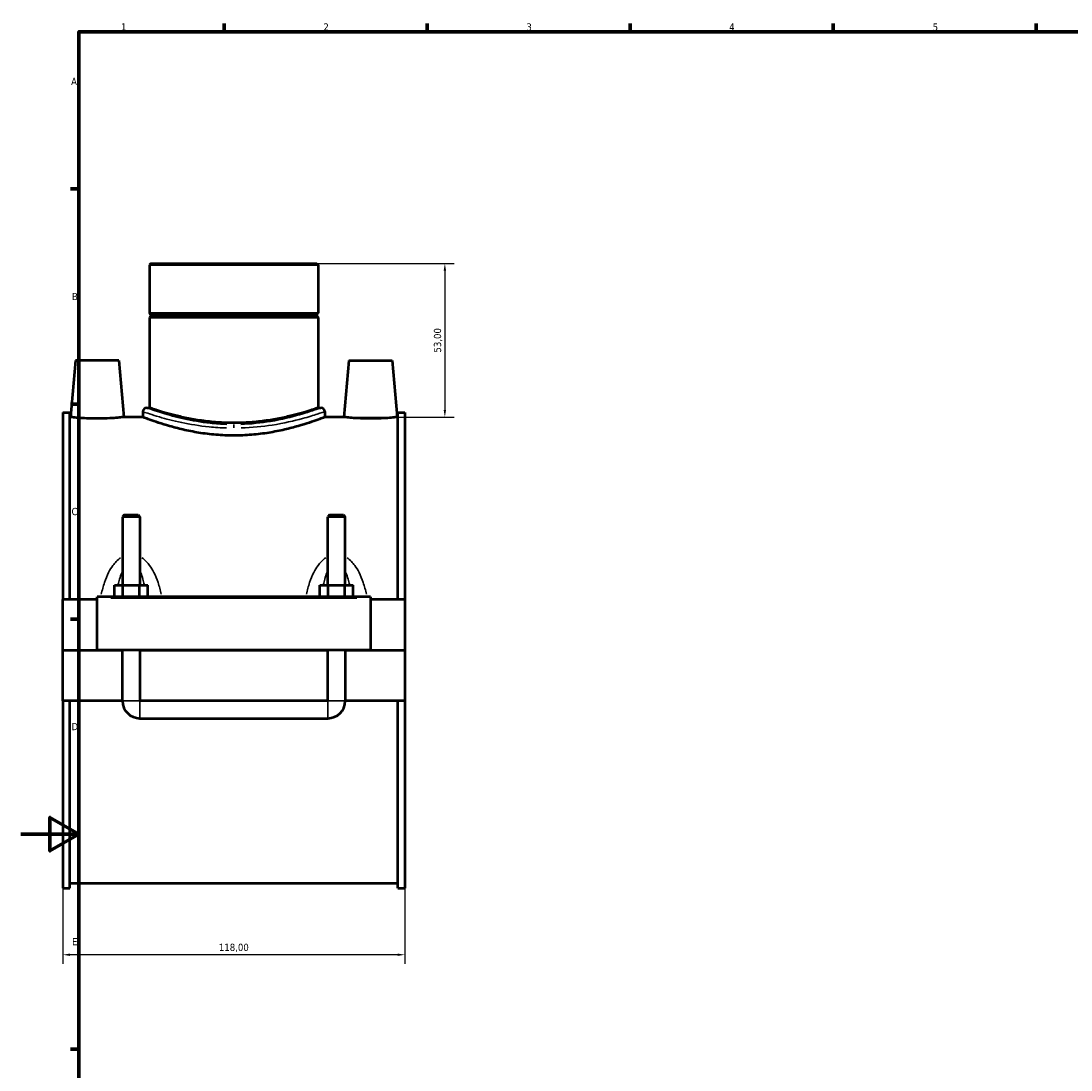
# Model space of a CAD drawing. Header units: millimetres. Extents: x 0 to 1061, y -188 to 1281.
# Tile 2 of 8: x 0 to 362, y 216 to 578. Entities that reach past the tile are written whole.
import ezdxf

# ---------------------------------------------------------------- set-up
doc = ezdxf.new("R2010")
doc.units = ezdxf.units.MM
for name, color, linetype, lineweight in [('Border (ISO)', 7, 'Continuous', 70), ('Dimension (ISO)', 7, 'Continuous', 25), ('Visible (ISO)', 7, 'Continuous', 50), ('Visible Narrow (ISO)', 7, 'Continuous', 35)]:
    doc.layers.add(name, color=color, linetype=linetype, lineweight=lineweight)
doc.styles.add('Note Text (ISO)', font='tahoma.ttf')
doc.dimstyles.new('Default (ISO)', dxfattribs={"dimtxt": 2.5, "dimasz": 2.5, "dimexe": 3.175, "dimexo": 0, "dimgap": 0.762, "dimtad": 1, "dimrnd": 1e-08, "dimzin": 0, "dimtxsty": 'Note Text (ISO)', "dimcen": 0.09, "dimdle": 10, "dimclrd": 256, "dimclre": 256, "dimclrt": 232, "dimazin": 0, "dimtfac": 1.40208, "dimtmove": 0, "dimatfit": 3, "dimfxl": 1, "dimtolj": 1, "dimtzin": 0, "dimlwd": -1, "dimlwe": -1, "dimarcsym": 0})

# ---------------------------------------------------------------- blocks, each defined once
blk = doc.blocks.new('Borders Default Border')
at = {"layer": 'Border (ISO)'}
for p, q in [((70.08, 574), (70.08, 576.9)), ((140.17, 574), (140.17, 576.9)), ((210.25, 574), (210.25, 576.9)), ((280.33, 574), (280.33, 576.9)), ((350.42, 574), (350.42, 576.9)), ((20, 519.75), (17.1, 519.75)), ((20, 445.5), (17.1, 445.5)), ((20, 371.25), (17.1, 371.25)), ((20, 222.75), (17.1, 222.75))]:
    blk.add_line(p, q, dxfattribs=at)
at = {"layer": 'Border (ISO)', "flags": 128}
for points in [[(20, 20), (20, 574), (821, 574), (821, 20), (20, 20)], [(0, 297), (20, 297), (10, 302.77), (10, 291.23), (20, 297)]]:
    blk.add_lwpolyline(points, dxfattribs=at)
at = {"layer": 'Border (ISO)', "color": 232, "true_color": 0xca0064, "char_height": 2.5, "attachment_point": 7, "style": 'Note Text (ISO)'}
for s, insert in [('1', (34.48, 574.4)), ('2', (104.37, 574.4)), ('3', (174.43, 574.35)), ('4', (244.42, 574.4)), ('5', (314.64, 574.35)), ('A', (17.29, 555.62)), ('B', (17.59, 481.37)), ('C', (17.43, 407.08)), ('D', (17.43, 332.88)), ('E', (17.64, 258.63))]:
    blk.add_mtext(s, dxfattribs=dict(at, insert=insert))
blk = doc.blocks.new('*D12')
at = {"layer": 'Defpoints', "color": 0, "transparency": 16777216}
for p in [(73.46, 493.98), (108.15, 440.98), (146.29, 440.98)]:
    blk.add_point(p, dxfattribs=at)
at = {"layer": 'Dimension (ISO)', "transparency": 16777216}
for p, q in [((73.46, 493.98), (149.46, 493.98)), ((146.29, 491.48), (146.29, 443.48)), ((108.15, 440.98), (149.46, 440.98))]:
    blk.add_line(p, q, dxfattribs=at)
for points in [[(145.87, 491.48), (146.7, 491.48), (146.29, 493.98)], [(145.87, 443.48), (146.7, 443.48), (146.29, 440.98)]]:
    blk.add_solid(points, dxfattribs=at)
at = {"layer": 'Dimension (ISO)', "color": 232, "true_color": 0xca0064, "transparency": 16777216, "insert": (143.94, 467.48), "char_height": 2.5, "attachment_point": 5, "rotation": 90, "style": 'Note Text (ISO)'}
blk.add_mtext('\\A1;53,00', dxfattribs=at)
blk = doc.blocks.new('*D13')
at = {"layer": 'Defpoints', "color": 0, "transparency": 16777216}
for p in [(14.46, 360.53), (132.46, 360.43), (14.46, 255.37)]:
    blk.add_point(p, dxfattribs=at)
at = {"layer": 'Dimension (ISO)', "transparency": 16777216}
for p, q in [((14.46, 360.53), (14.46, 252.19)), ((132.46, 360.43), (132.46, 252.19)), ((129.96, 255.37), (16.96, 255.37))]:
    blk.add_line(p, q, dxfattribs=at)
for points in [[(16.96, 255.79), (16.96, 254.95), (14.46, 255.37)], [(129.96, 255.79), (129.96, 254.95), (132.46, 255.37)]]:
    blk.add_solid(points, dxfattribs=at)
at = {"layer": 'Dimension (ISO)', "color": 232, "true_color": 0xca0064, "transparency": 16777216, "insert": (73.46, 257.72), "char_height": 2.5, "attachment_point": 5, "style": 'Note Text (ISO)'}
blk.add_mtext('\\A1;118,00', dxfattribs=at)

msp = doc.modelspace()

# ---------------------------------------------------------------- linework, layer by layer
at = {"layer": 'Visible (ISO)'}
for p, q in [((44.758, 493.982), (44.309, 493.534)), ((102.608, 493.534), (44.309, 493.534)), ((44.309, 493.534), (44.309, 476.816)), ((44.758, 493.982), (102.159, 493.982)), ((102.159, 493.982), (102.608, 493.534)), ((102.608, 493.534), (102.608, 476.816)), ((44.309, 476.816), (102.608, 476.816)), ((44.809, 476.316), (44.309, 476.816)), ((44.809, 475.816), (44.309, 475.316)), ((102.608, 475.316), (44.309, 475.316)), ((44.309, 475.316), (44.309, 444.202)), ((44.809, 476.316), (102.108, 476.316)), ((44.809, 476.316), (44.809, 475.816)), ((102.108, 475.816), (44.809, 475.816)), ((102.108, 476.316), (102.608, 476.816)), ((102.108, 476.316), (102.108, 475.816)), ((102.108, 475.816), (102.608, 475.316)), ((102.608, 475.316), (102.608, 444.202)), ((18.759, 460.482), (17.053, 440.982)), ((33.759, 460.482), (18.759, 460.482)), ((33.759, 460.482), (35.465, 440.982)), ((113.159, 460.482), (111.453, 440.982)), ((113.159, 460.482), (128.159, 460.482)), ((128.159, 460.482), (129.865, 440.982)), ((14.459, 442.592), (14.459, 377.982)), ((14.459, 442.592), (16.819, 442.592)), ((16.819, 377.982), (16.819, 442.592)), ((42.067, 442.857), (42.067, 440.982)), ((43.412, 444.202), (44.309, 444.202)), ((102.608, 444.202), (103.505, 444.202)), ((104.85, 442.857), (104.85, 440.982)), ((130.099, 377.982), (130.099, 442.592)), ((130.099, 442.592), (132.459, 442.592)), ((132.459, 442.592), (132.459, 377.982)), ((17.053, 440.982), (16.819, 440.982)), ((42.067, 440.982), (35.465, 440.982)), ((111.453, 440.982), (104.85, 440.982)), ((130.099, 440.982), (129.865, 440.982)), ((35.659, 407.199), (35.059, 406.599)), ((41.059, 406.599), (35.059, 406.599)), ((35.059, 406.599), (35.059, 382.982)), ((35.659, 407.199), (40.459, 407.199)), ((40.459, 407.199), (41.059, 406.599)), ((41.059, 406.599), (41.059, 382.982)), ((106.459, 407.199), (105.859, 406.599)), ((111.859, 406.599), (105.859, 406.599)), ((105.859, 382.982), (105.859, 406.599)), ((106.459, 407.199), (111.259, 407.199)), ((111.259, 407.199), (111.859, 406.599)), ((111.859, 382.982), (111.859, 406.599)), ((32.285, 378.982), (32.285, 382.982)), ((32.285, 382.982), (35.172, 382.982)), ((35.172, 378.982), (35.172, 382.982)), ((35.172, 382.982), (40.945, 382.982)), ((40.945, 378.982), (40.945, 382.982)), ((40.945, 382.982), (43.832, 382.982)), ((43.832, 378.982), (43.832, 382.982)), ((103.085, 378.982), (103.085, 382.982)), ((103.085, 382.982), (105.972, 382.982)), ((105.972, 378.982), (105.972, 382.982)), ((105.972, 382.982), (111.745, 382.982)), ((111.745, 378.982), (111.745, 382.982)), ((111.745, 382.982), (114.632, 382.982)), ((114.632, 378.982), (114.632, 382.982)), ((26.259, 377.982), (14.459, 377.982)), ((14.459, 360.532), (14.459, 377.982)), ((26.259, 378.482), (26.259, 378.982)), ((120.659, 378.982), (26.259, 378.982)), ((26.259, 360.532), (26.259, 378.482)), ((120.659, 378.982), (120.659, 378.482)), ((120.659, 378.482), (120.659, 360.532)), ((132.459, 377.982), (120.659, 377.982)), ((132.459, 377.982), (132.459, 360.532)), ((14.459, 360.532), (26.259, 360.532)), ((14.459, 342.982), (14.459, 360.432)), ((35.059, 360.432), (14.459, 360.432)), ((120.659, 360.532), (26.259, 360.532)), ((35.059, 360.532), (35.059, 360.432)), ((35.059, 342.982), (35.059, 360.432)), ((41.059, 360.532), (41.059, 360.432)), ((105.859, 360.432), (41.059, 360.432)), ((41.059, 360.432), (41.059, 342.982)), ((105.859, 360.432), (105.859, 360.532)), ((105.859, 342.982), (105.859, 360.432)), ((111.859, 360.432), (111.859, 360.532)), ((132.459, 360.432), (111.859, 360.432)), ((111.859, 360.432), (111.859, 342.982)), ((120.659, 360.532), (132.459, 360.532)), ((132.459, 360.432), (132.459, 342.982)), ((35.059, 342.982), (14.459, 342.982)), ((14.459, 342.982), (14.459, 278.372)), ((16.819, 278.372), (16.819, 342.982)), ((105.859, 342.982), (41.059, 342.982)), ((132.459, 342.982), (111.859, 342.982)), ((130.099, 278.372), (130.099, 342.982)), ((132.459, 342.982), (132.459, 278.372)), ((41.059, 336.982), (105.859, 336.982)), ((130.099, 279.982), (16.819, 279.982)), ((14.459, 278.372), (16.819, 278.372)), ((130.099, 278.372), (132.459, 278.372))]:
    msp.add_line(p, q, dxfattribs=at)
for centre, radius, start, end in [((43.412, 442.857), 1.345, 90, 180), ((103.505, 442.857), 1.345, 0, 90), ((41.059, 342.982), 6, 180, 270), ((105.859, 342.982), 6, 270, 0)]:
    msp.add_arc(centre, radius, start, end, dxfattribs=at)
for points, knots in [([(102.608, 444.202), (102.608, 444.202), (102.43, 444.14), (101.684, 443.885), (101.117, 443.692), (99.625, 443.208), (98.698, 442.916), (96.564, 442.288), (95.355, 441.952), (92.784, 441.299), (91.332, 440.958), (88.164, 440.315), (86.449, 440.012), (82.864, 439.506), (80.99, 439.302), (77.211, 439.031), (75.306, 438.964), (71.611, 438.964), (69.706, 439.031), (65.927, 439.302), (64.053, 439.506), (60.468, 440.012), (58.753, 440.315), (55.585, 440.958), (54.133, 441.299), (51.562, 441.952), (50.354, 442.288), (48.219, 442.916), (47.292, 443.208), (45.8, 443.692), (45.233, 443.885), (44.488, 444.14), (44.309, 444.202), (44.309, 444.202)], [4.4325134, 4.4325134, 4.4325134, 4.4325134, 4.986423, 4.986423, 5.5403326, 5.5403326, 6.0942422, 6.0942422, 6.6481518, 6.6481518, 7.2023705, 7.2023705, 7.7565893, 7.7565893, 8.310808, 8.310808, 8.8650267, 8.8650267, 9.4192455, 9.4192455, 9.9734642, 9.9734642, 10.527683, 10.527683, 11.0819017, 11.0819017, 11.6358113, 11.6358113, 12.1897209, 12.1897209, 12.7436305, 12.7436305, 13.2975401, 13.2975401, 13.2975401, 13.2975401]), ([(26.259, 440.449), (25.098, 440.449), (23.861, 440.477), (21.59, 440.578), (20.555, 440.65), (18.924, 440.784), (18.218, 440.855), (17.283, 440.955), (17.053, 440.982), (17.053, 440.982)], [2.7839166, 2.7839166, 2.7839166, 2.7839166, 3.1321098, 3.1321098, 3.4803029, 3.4803029, 3.8280889, 3.8280889, 4.1758749, 4.1758749, 4.1758749, 4.1758749]), ([(35.465, 440.982), (35.465, 440.982), (35.235, 440.955), (34.299, 440.855), (33.593, 440.784), (31.962, 440.65), (30.927, 440.578), (28.656, 440.477), (27.419, 440.449), (26.259, 440.449)], [6.9597915, 6.9597915, 6.9597915, 6.9597915, 7.3075775, 7.3075775, 7.6553635, 7.6553635, 8.0035567, 8.0035567, 8.3517498, 8.3517498, 8.3517498, 8.3517498]), ([(73.459, 434.609), (71.464, 434.609), (69.409, 434.692), (65.335, 435.026), (63.317, 435.276), (59.457, 435.896), (57.612, 436.266), (54.206, 437.051), (52.644, 437.465), (49.88, 438.258), (48.581, 438.665), (46.283, 439.426), (45.285, 439.779), (43.677, 440.365), (43.065, 440.598), (42.26, 440.906), (42.067, 440.982), (42.067, 440.982)], [0, 0, 0, 0, 0.5984569, 0.5984569, 1.1969137, 1.1969137, 1.7953706, 1.7953706, 2.3938275, 2.3938275, 2.991742, 2.991742, 3.5896566, 3.5896566, 4.1875711, 4.1875711, 4.7854857, 4.7854857, 4.7854857, 4.7854857]), ([(104.85, 440.982), (104.85, 440.982), (104.657, 440.906), (103.852, 440.598), (103.241, 440.365), (101.632, 439.779), (100.634, 439.426), (98.336, 438.665), (97.037, 438.258), (94.273, 437.465), (92.711, 437.051), (89.305, 436.266), (87.46, 435.896), (83.6, 435.276), (81.582, 435.026), (77.509, 434.692), (75.453, 434.609), (73.459, 434.609)], [14.3564571, 14.3564571, 14.3564571, 14.3564571, 14.9543716, 14.9543716, 15.5522862, 15.5522862, 16.1502007, 16.1502007, 16.7481153, 16.7481153, 17.3465721, 17.3465721, 17.945029, 17.945029, 18.5434859, 18.5434859, 19.1419428, 19.1419428, 19.1419428, 19.1419428]), ([(120.659, 440.449), (119.498, 440.449), (118.261, 440.477), (115.99, 440.578), (114.955, 440.65), (113.324, 440.784), (112.618, 440.855), (111.683, 440.955), (111.453, 440.982), (111.453, 440.982)], [0, 0, 0, 0, 0.3481932, 0.3481932, 0.6963863, 0.6963863, 1.0441723, 1.0441723, 1.3919583, 1.3919583, 1.3919583, 1.3919583]), ([(129.865, 440.982), (129.865, 440.982), (129.635, 440.955), (128.699, 440.855), (127.993, 440.784), (126.362, 440.65), (125.327, 440.578), (123.056, 440.477), (121.819, 440.449), (120.659, 440.449)], [4.1758749, 4.1758749, 4.1758749, 4.1758749, 4.5236609, 4.5236609, 4.8714469, 4.8714469, 5.2196401, 5.2196401, 5.5678332, 5.5678332, 5.5678332, 5.5678332])]:
    msp.add_open_spline(points, degree=3, knots=knots, dxfattribs=at)
at = {"layer": 'Visible Narrow (ISO)'}
for p, q in [((73.459, 438.403), (73.459, 437.262)), ((30.979, 378.482), (115.939, 378.482)), ((35.095, 342.982), (41.022, 342.982)), ((41.059, 337.019), (41.059, 342.945)), ((105.859, 337.019), (105.859, 342.945)), ((111.822, 342.982), (105.895, 342.982))]:
    msp.add_line(p, q, dxfattribs=at)
for points, knots in [([(42.166, 442.822), (42.23, 442.8), (42.324, 442.768), (43.199, 442.465), (45.063, 441.817), (49.902, 440.404), (52.504, 439.712), (58.344, 438.488), (61.556, 437.956), (66.914, 437.415), (68.935, 437.28), (70.974, 437.219)], [-14.1038581, -14.1038581, -14.1038581, -14.1038581, -13.8716576, -13.8716576, -12.4776596, -12.4776596, -11.4141975, -11.4141975, -10.3911316, -10.3911316, -9.8009874, -9.8009874, -9.8009874, -9.8009874]), ([(71.081, 438.473), (69.129, 438.535), (67.195, 438.671), (62.066, 439.221), (58.992, 439.763), (53.403, 441.006), (50.912, 441.71), (46.28, 443.145), (44.496, 443.804), (43.658, 444.112), (43.568, 444.145), (43.507, 444.167)], [9.8009874, 9.8009874, 9.8009874, 9.8009874, 10.3911316, 10.3911316, 11.4141975, 11.4141975, 12.4776596, 12.4776596, 13.8716576, 13.8716576, 14.1038581, 14.1038581, 14.1038581, 14.1038581]), ([(103.409, 444.166), (103.145, 444.067), (102.336, 443.767), (99.808, 442.898), (98.154, 442.352), (93.397, 440.981), (89.981, 440.13), (82.93, 438.96), (79.413, 438.59), (75.836, 438.474)], [24.1438942, 24.1438942, 24.1438942, 24.1438942, 25.1413732, 25.1413732, 26.0780941, 26.0780941, 27.3646267, 27.3646267, 28.4467685, 28.4467685, 28.4467685, 28.4467685]), ([(75.942, 437.22), (79.68, 437.335), (83.354, 437.699), (90.72, 438.85), (94.29, 439.687), (99.259, 441.036), (100.988, 441.573), (103.629, 442.429), (104.474, 442.723), (104.75, 442.821)], [-28.4467685, -28.4467685, -28.4467685, -28.4467685, -27.3646267, -27.3646267, -26.0780941, -26.0780941, -25.1413732, -25.1413732, -24.1438942, -24.1438942, -24.1438942, -24.1438942]), ([(34.381, 392.404), (33.843, 392.047), (33.346, 391.625), (32.466, 390.734), (32.077, 390.269), (31.162, 389.021), (30.677, 388.204), (29.688, 386.248), (29.221, 385.085), (28.374, 382.562), (28.009, 381.193), (27.701, 379.801)], [-2.1563658, -2.1563658, -2.1563658, -2.1563658, -1.9626988, -1.9626988, -1.7829672, -1.7829672, -1.5042143, -1.5042143, -1.1418355, -1.1418355, -0.7381647, -0.7381647, -0.7381647, -0.7381647]), ([(48.416, 379.801), (48.108, 381.193), (47.743, 382.562), (46.896, 385.085), (46.429, 386.248), (45.44, 388.204), (44.955, 389.021), (44.04, 390.269), (43.651, 390.734), (42.771, 391.625), (42.274, 392.047), (41.736, 392.404)], [-4.3578472, -4.3578472, -4.3578472, -4.3578472, -3.9541763, -3.9541763, -3.5917976, -3.5917976, -3.3130446, -3.3130446, -3.133313, -3.133313, -2.939646, -2.939646, -2.939646, -2.939646]), ([(105.181, 392.404), (104.643, 392.047), (104.146, 391.625), (103.266, 390.734), (102.877, 390.269), (101.962, 389.021), (101.477, 388.204), (100.488, 386.248), (100.021, 385.085), (99.174, 382.562), (98.809, 381.193), (98.501, 379.801)], [-2.1566481, -2.1566481, -2.1566481, -2.1566481, -1.9629804, -1.9629804, -1.7832479, -1.7832479, -1.504494, -1.504494, -1.142114, -1.142114, -0.7384469, -0.7384469, -0.7384469, -0.7384469]), ([(119.216, 379.801), (118.908, 381.193), (118.543, 382.562), (117.696, 385.085), (117.229, 386.248), (116.24, 388.204), (115.755, 389.021), (114.84, 390.269), (114.451, 390.734), (113.571, 391.625), (113.074, 392.047), (112.536, 392.404)], [-4.3581294, -4.3581294, -4.3581294, -4.3581294, -3.9544623, -3.9544623, -3.5920823, -3.5920823, -3.3133285, -3.3133285, -3.1335959, -3.1335959, -2.9399282, -2.9399282, -2.9399282, -2.9399282]), ([(33.568, 383.248), (33.704, 383.851), (33.853, 384.443), (34.24, 385.794), (34.491, 386.539), (34.838, 387.372), (34.897, 387.511), (34.959, 387.646)], [1.29803662, 1.29803662, 1.29803662, 1.29803662, 1.50421426, 1.50421426, 1.78296716, 1.78296716, 1.83945917, 1.83945917, 1.83945917, 1.83945917]), ([(41.158, 387.646), (41.22, 387.511), (41.28, 387.372), (41.626, 386.539), (41.877, 385.794), (42.264, 384.443), (42.413, 383.851), (42.549, 383.248)], [3.25655265, 3.25655265, 3.25655265, 3.25655265, 3.31304465, 3.31304465, 3.59179756, 3.59179756, 3.79797519, 3.79797519, 3.79797519, 3.79797519]), ([(104.368, 383.248), (104.504, 383.851), (104.653, 384.443), (105.04, 385.793), (105.291, 386.539), (105.638, 387.372), (105.697, 387.511), (105.759, 387.646)], [1.29831887, 1.29831887, 1.29831887, 1.29831887, 1.50449402, 1.50449402, 1.78324786, 1.78324786, 1.83974142, 1.83974142, 1.83974142, 1.83974142]), ([(111.958, 387.646), (112.02, 387.511), (112.08, 387.372), (112.426, 386.539), (112.677, 385.793), (113.064, 384.443), (113.213, 383.851), (113.349, 383.248)], [3.25683491, 3.25683491, 3.25683491, 3.25683491, 3.31332847, 3.31332847, 3.59208231, 3.59208231, 3.79825745, 3.79825745, 3.79825745, 3.79825745])]:
    msp.add_open_spline(points, degree=3, knots=knots, dxfattribs=at)

# ---------------------------------------------------------------- block references
msp.add_blockref('Borders Default Border', (0, 0))

# ---------------------------------------------------------------- dimensions: what is measured, and where the dimension line sits
at = {"layer": 'Dimension (ISO)'}
dim = msp.add_linear_dim(base=(146.285, 440.982), p1=(73.459, 493.982), p2=(108.151, 440.982), angle=90, dimstyle='Default (ISO)', dxfattribs=at)
dim.commit()
dim.dimension.update_dxf_attribs({"geometry": '*D12', "text_midpoint": (143.937, 467.482)})
dim = msp.add_linear_dim(base=(14.459, 255.37), p1=(132.459, 360.432), p2=(14.459, 360.532), dimstyle='Default (ISO)', dxfattribs=at)
dim.commit()
dim.dimension.update_dxf_attribs({"geometry": '*D13', "text_midpoint": (73.459, 257.721)})

doc.saveas('drawing.dxf')
